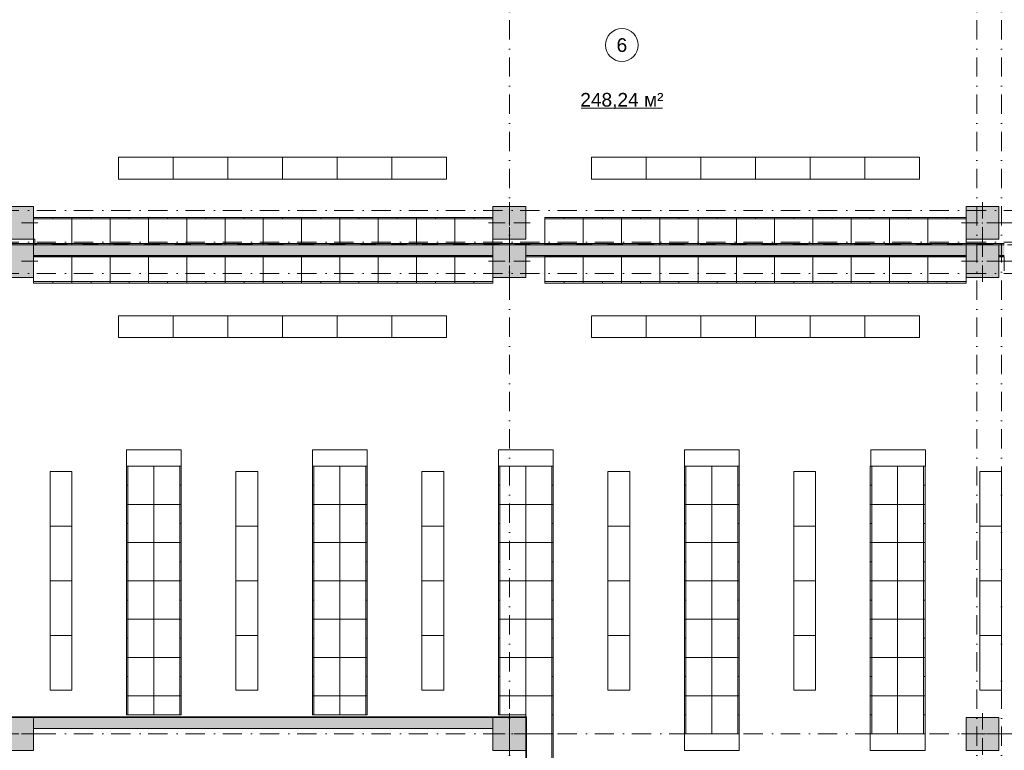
# Model space of a CAD drawing. Header units: millimetres. Extents: x 0 to 1184, y 0 to 836.
# Tile 49 of 241: x 442 to 622, y 267 to 400. Entities that reach past the tile are written whole.
import ezdxf
from ezdxf.xclip import XClip

# ---------------------------------------------------------------- set-up
doc = ezdxf.new("R2010")
doc.units = ezdxf.units.MM
doc.header["$MEASUREMENT"] = 0
doc.header["$XCLIPFRAME"] = 0
doc.linetypes.add('Штриховая', pattern=[5.644444, 2.822222, -2.822222])
doc.linetypes.add('Штрихпунктирная', pattern=[6.702778, 3.527778, -1.763889, 0, -1.411111])
for name, color, linetype in [('Интерьер - Мебель', 7, 'Continuous'), ('Конструктив - ГКЛ', 7, 'Continuous'), ('Конструктив - Колонны', 7, 'Continuous'), ('Конструктив - Стены Блок 200 нов', 7, 'Continuous'), ('Конструктив - Стены Внутр сущ.', 7, 'Continuous'), ('Элемент Модели - Зона', 7, 'Continuous'), ('Элемент Модели - Оси', 7, 'Continuous')]:
    doc.layers.add(name, color=color, linetype=linetype)
doc.styles.add('СГЕНЕРИР_СТИЛЬ_3', font='txt')

# ---------------------------------------------------------------- blocks, each defined once
blk = doc.blocks.new('Чертеж_4_4', base_point=(-278.48, 89.56))
at = {"layer": 'Конструктив - ГКЛ', "linetype": 'Continuous', "lineweight": 0, "true_color": 0x000000}
for points in [[(534.52, 272.68), (402.02, 272.68), (402.02, 272.56), (534.52, 272.56)], [(534.52, 272.56), (534.64, 272.56), (534.64, 272.68)], [(534.52, 272.68), (534.52, 272.56), (534.64, 272.68)], [(534.52, 270.56), (534.52, 182.56), (534.64, 182.56), (534.64, 270.56)]]:
    blk.add_hatch(color=18, dxfattribs=at).paths.add_polyline_path(points)
at = {"layer": 'Конструктив - Колонны', "linetype": 'Continuous', "lineweight": 0, "true_color": 0x000000}
for points in [[(438.52, 360.06), (444.52, 360.06), (444.52, 366.06), (438.52, 366.06)], [(528.52, 360.06), (534.52, 360.06), (534.52, 366.06), (528.52, 366.06)], [(615.02, 360.06), (621.02, 360.06), (621.02, 366.06), (615.02, 366.06)], [(438.52, 353.06), (444.52, 353.06), (444.52, 359.06), (438.52, 359.06)], [(528.52, 353.06), (534.52, 353.06), (534.52, 359.06), (528.52, 359.06)], [(615.02, 353.06), (621.02, 353.06), (621.02, 359.06), (615.02, 359.06)], [(438.52, 266.56), (444.52, 266.56), (444.52, 272.56), (438.52, 272.56)], [(528.52, 266.56), (534.52, 266.56), (534.52, 272.56), (528.52, 272.56)], [(615.02, 266.56), (621.02, 266.56), (621.02, 272.56), (615.02, 272.56)]]:
    blk.add_hatch(color=18, dxfattribs=at).paths.add_polyline_path(points)
at = {"layer": 'Конструктив - Стены Блок 200 нов', "linetype": 'Continuous', "lineweight": 0, "true_color": 0x000000}
for points in [[(622.02, 359.27), (438.72, 359.27), (438.72, 359.07), (622.02, 359.07)], [(622.02, 359.07), (438.72, 359.07), (444.52, 359.06), (444.52, 357.07), (528.52, 357.07), (528.52, 359.06), (534.52, 359.06), (534.52, 357.07), (615.02, 357.07), (615.02, 359.06), (621.02, 359.06), (621.02, 357.07), (622.02, 357.07)], [(444.57, 356.87), (528.52, 356.87), (528.52, 357.07), (444.57, 357.07)], [(534.52, 356.87), (615.02, 356.87), (615.02, 357.07), (534.52, 357.07)], [(621.02, 356.87), (622.02, 356.87), (622.02, 357.07), (621.02, 357.07)]]:
    blk.add_hatch(color=18, dxfattribs=at).paths.add_polyline_path(points)
at = {"layer": 'Конструктив - Стены Внутр сущ.', "linetype": 'Continuous', "lineweight": 0, "true_color": 0x000000}
for points in [[(444.52, 270.56), (528.52, 270.56), (528.52, 272.56), (444.52, 272.56)], [(534.64, 270.56), (534.64, 272.56), (534.52, 272.56), (534.52, 270.56)]]:
    blk.add_hatch(color=18, dxfattribs=at).paths.add_polyline_path(points)
at = {"layer": 'Интерьер - Мебель', "color": 7, "linetype": 'Continuous', "lineweight": 15}
for p, q in [((444.52, 364.06), (444.52, 363.81)), ((444.52, 363.81), (451.52, 363.81)), ((448.02, 364.06), (448.02, 363.81)), ((451.52, 364.06), (451.52, 363.81)), ((451.52, 363.81), (458.52, 363.81)), ((455.02, 364.06), (455.02, 363.81)), ((458.52, 364.06), (458.52, 363.81)), ((458.52, 363.81), (465.52, 363.81)), ((462.02, 364.06), (462.02, 363.81)), ((465.52, 364.06), (465.52, 363.81)), ((465.52, 363.81), (472.52, 363.81)), ((469.02, 364.06), (469.02, 363.81)), ((472.52, 364.06), (472.52, 363.81)), ((472.52, 363.81), (479.52, 363.81)), ((476.02, 364.06), (476.02, 363.81)), ((479.52, 364.06), (479.52, 363.81)), ((479.52, 363.81), (486.52, 363.81)), ((483.02, 364.06), (483.02, 363.81)), ((486.52, 364.06), (486.52, 363.81)), ((486.52, 363.81), (493.52, 363.81)), ((490.02, 364.06), (490.02, 363.81)), ((493.52, 364.06), (493.52, 363.81)), ((493.52, 363.81), (500.52, 363.81)), ((497.02, 364.06), (497.02, 363.81)), ((500.52, 364.06), (500.52, 363.81)), ((500.52, 363.81), (507.52, 363.81)), ((504.02, 364.06), (504.02, 363.81)), ((507.52, 364.06), (507.52, 363.81)), ((507.52, 363.81), (514.52, 363.81)), ((511.02, 364.06), (511.02, 363.81)), ((514.52, 364.06), (514.52, 363.81)), ((514.52, 363.81), (521.52, 363.81)), ((518.02, 364.06), (518.02, 363.81)), ((521.52, 364.06), (521.52, 363.81)), ((521.52, 363.81), (528.52, 363.81)), ((525.02, 364.06), (525.02, 363.81)), ((538.02, 364.06), (538.02, 363.81)), ((538.02, 363.81), (545.02, 363.81)), ((541.52, 364.06), (541.52, 363.81)), ((545.02, 364.06), (545.02, 363.81)), ((545.02, 363.81), (552.02, 363.81)), ((548.52, 364.06), (548.52, 363.81)), ((552.02, 364.06), (552.02, 363.81)), ((552.02, 363.81), (559.02, 363.81)), ((555.52, 364.06), (555.52, 363.81)), ((559.02, 364.06), (559.02, 363.81)), ((559.02, 363.81), (566.02, 363.81)), ((562.52, 364.06), (562.52, 363.81)), ((566.02, 364.06), (566.02, 363.81)), ((566.02, 363.81), (573.02, 363.81)), ((569.52, 364.06), (569.52, 363.81)), ((573.02, 364.06), (573.02, 363.81)), ((573.02, 363.81), (580.02, 363.81)), ((576.52, 364.06), (576.52, 363.81)), ((580.02, 364.06), (580.02, 363.81)), ((580.02, 363.81), (587.02, 363.81)), ((583.52, 364.06), (583.52, 363.81)), ((587.02, 364.06), (587.02, 363.81)), ((587.02, 363.81), (594.02, 363.81)), ((590.52, 364.06), (590.52, 363.81)), ((594.02, 364.06), (594.02, 363.81)), ((594.02, 363.81), (601.02, 363.81)), ((597.52, 364.06), (597.52, 363.81)), ((601.02, 364.06), (601.02, 363.81)), ((601.02, 363.81), (608.02, 363.81)), ((604.52, 364.06), (604.52, 363.81)), ((608.02, 364.06), (608.02, 363.81)), ((608.02, 363.81), (615.02, 363.81)), ((611.52, 364.06), (611.52, 363.81)), ((444.52, 352.31), (451.52, 352.31)), ((444.52, 352.06), (444.52, 352.31)), ((448.02, 352.06), (448.02, 352.31)), ((451.52, 352.31), (458.52, 352.31)), ((451.52, 352.06), (451.52, 352.31)), ((455.02, 352.06), (455.02, 352.31)), ((458.52, 352.31), (465.52, 352.31)), ((458.52, 352.06), (458.52, 352.31)), ((462.02, 352.06), (462.02, 352.31)), ((465.52, 352.31), (472.52, 352.31)), ((465.52, 352.06), (465.52, 352.31)), ((469.02, 352.06), (469.02, 352.31)), ((472.52, 352.31), (479.52, 352.31)), ((472.52, 352.06), (472.52, 352.31)), ((476.02, 352.06), (476.02, 352.31)), ((479.52, 352.31), (486.52, 352.31)), ((479.52, 352.06), (479.52, 352.31)), ((483.02, 352.06), (483.02, 352.31)), ((486.52, 352.31), (493.52, 352.31)), ((486.52, 352.06), (486.52, 352.31)), ((490.02, 352.06), (490.02, 352.31)), ((493.52, 352.31), (500.52, 352.31)), ((493.52, 352.06), (493.52, 352.31)), ((497.02, 352.06), (497.02, 352.31)), ((500.52, 352.31), (507.52, 352.31)), ((500.52, 352.06), (500.52, 352.31)), ((504.02, 352.06), (504.02, 352.31)), ((507.52, 352.31), (514.52, 352.31)), ((507.52, 352.06), (507.52, 352.31)), ((511.02, 352.06), (511.02, 352.31)), ((514.52, 352.31), (521.52, 352.31)), ((514.52, 352.06), (514.52, 352.31)), ((518.02, 352.06), (518.02, 352.31)), ((521.52, 352.31), (528.52, 352.31)), ((521.52, 352.06), (521.52, 352.31)), ((525.02, 352.06), (525.02, 352.31)), ((538.02, 352.31), (545.02, 352.31)), ((538.02, 352.06), (538.02, 352.31)), ((541.52, 352.06), (541.52, 352.31)), ((545.02, 352.31), (552.02, 352.31)), ((545.02, 352.06), (545.02, 352.31)), ((548.52, 352.06), (548.52, 352.31)), ((552.02, 352.31), (559.02, 352.31)), ((552.02, 352.06), (552.02, 352.31)), ((555.52, 352.06), (555.52, 352.31)), ((559.02, 352.31), (566.02, 352.31)), ((559.02, 352.06), (559.02, 352.31)), ((562.52, 352.06), (562.52, 352.31)), ((566.02, 352.31), (573.02, 352.31)), ((566.02, 352.06), (566.02, 352.31)), ((569.52, 352.06), (569.52, 352.31)), ((573.02, 352.31), (580.02, 352.31)), ((573.02, 352.06), (573.02, 352.31)), ((576.52, 352.06), (576.52, 352.31)), ((580.02, 352.31), (587.02, 352.31)), ((580.02, 352.06), (580.02, 352.31)), ((583.52, 352.06), (583.52, 352.31)), ((587.02, 352.31), (594.02, 352.31)), ((587.02, 352.06), (587.02, 352.31)), ((590.52, 352.06), (590.52, 352.31)), ((594.02, 352.31), (601.02, 352.31)), ((594.02, 352.06), (594.02, 352.31)), ((597.52, 352.06), (597.52, 352.31)), ((601.02, 352.31), (608.02, 352.31)), ((601.02, 352.06), (601.02, 352.31)), ((604.52, 352.06), (604.52, 352.31)), ((608.02, 352.31), (615.02, 352.31)), ((608.02, 352.06), (608.02, 352.31)), ((611.52, 352.06), (611.52, 352.31)), ((461.52, 318.56), (461.52, 321.56)), ((461.52, 321.56), (471.52, 321.56)), ((471.52, 321.56), (471.52, 318.56)), ((495.54, 318.56), (495.54, 321.56)), ((495.54, 321.56), (505.54, 321.56)), ((505.54, 321.56), (505.54, 318.56)), ((529.55, 318.56), (529.55, 321.56)), ((529.55, 321.56), (539.55, 321.56)), ((539.55, 321.56), (539.55, 318.56)), ((563.55, 318.56), (563.55, 321.56)), ((563.55, 321.56), (573.55, 321.56)), ((573.55, 321.56), (573.55, 318.56)), ((597.6, 318.56), (597.6, 321.56)), ((597.6, 321.56), (607.6, 321.56)), ((607.6, 321.56), (607.6, 318.56)), ((461.52, 318.56), (461.77, 318.56)), ((471.52, 318.56), (461.52, 318.56)), ((461.77, 318.56), (461.77, 311.56)), ((471.27, 318.56), (471.27, 311.56)), ((471.52, 318.56), (471.27, 318.56)), ((495.52, 318.56), (495.77, 318.56)), ((505.54, 318.56), (495.54, 318.56)), ((495.77, 318.56), (495.77, 311.56)), ((505.27, 318.56), (505.27, 311.56)), ((505.52, 318.56), (505.27, 318.56)), ((529.52, 318.56), (529.77, 318.56)), ((539.55, 318.56), (529.55, 318.56)), ((529.77, 318.56), (529.77, 311.56)), ((539.27, 318.56), (539.27, 311.56)), ((539.52, 318.56), (539.27, 318.56)), ((563.52, 318.56), (563.77, 318.56)), ((573.55, 318.56), (563.55, 318.56)), ((563.77, 318.56), (563.77, 311.56)), ((573.27, 318.56), (573.27, 311.56)), ((573.52, 318.56), (573.27, 318.56)), ((597.52, 318.56), (597.77, 318.56)), ((607.6, 318.56), (597.6, 318.56)), ((597.77, 318.56), (597.77, 311.56)), ((607.27, 318.56), (607.27, 311.56)), ((607.52, 318.56), (607.27, 318.56)), ((461.52, 315.06), (461.77, 315.06)), ((471.52, 315.06), (471.27, 315.06)), ((495.52, 315.06), (495.77, 315.06)), ((505.52, 315.06), (505.27, 315.06)), ((529.52, 315.06), (529.77, 315.06)), ((539.52, 315.06), (539.27, 315.06)), ((563.52, 315.06), (563.77, 315.06)), ((573.52, 315.06), (573.27, 315.06)), ((597.52, 315.06), (597.77, 315.06)), ((607.52, 315.06), (607.27, 315.06)), ((461.52, 311.56), (461.77, 311.56)), ((461.77, 311.56), (461.77, 304.56)), ((471.27, 311.56), (471.27, 304.56)), ((471.52, 311.56), (471.27, 311.56)), ((495.52, 311.56), (495.77, 311.56)), ((495.77, 311.56), (495.77, 304.56)), ((505.27, 311.56), (505.27, 304.56)), ((505.52, 311.56), (505.27, 311.56)), ((529.52, 311.56), (529.77, 311.56)), ((529.77, 311.56), (529.77, 304.56)), ((539.27, 311.56), (539.27, 304.56)), ((539.52, 311.56), (539.27, 311.56)), ((563.52, 311.56), (563.77, 311.56)), ((563.77, 311.56), (563.77, 304.56)), ((573.27, 311.56), (573.27, 304.56)), ((573.52, 311.56), (573.27, 311.56)), ((597.52, 311.56), (597.77, 311.56)), ((597.77, 311.56), (597.77, 304.56)), ((607.27, 311.56), (607.27, 304.56)), ((607.52, 311.56), (607.27, 311.56)), ((461.52, 308.06), (461.77, 308.06)), ((471.52, 308.06), (471.27, 308.06)), ((495.52, 308.06), (495.77, 308.06)), ((505.52, 308.06), (505.27, 308.06)), ((529.52, 308.06), (529.77, 308.06)), ((539.52, 308.06), (539.27, 308.06)), ((563.52, 308.06), (563.77, 308.06)), ((573.52, 308.06), (573.27, 308.06)), ((597.52, 308.06), (597.77, 308.06)), ((607.52, 308.06), (607.27, 308.06)), ((461.52, 304.56), (461.77, 304.56)), ((461.77, 304.56), (461.77, 297.56)), ((471.27, 304.56), (471.27, 297.56)), ((471.52, 304.56), (471.27, 304.56)), ((495.52, 304.56), (495.77, 304.56)), ((495.77, 304.56), (495.77, 297.56)), ((505.27, 304.56), (505.27, 297.56)), ((505.52, 304.56), (505.27, 304.56)), ((529.52, 304.56), (529.77, 304.56)), ((529.77, 304.56), (529.77, 297.56)), ((539.27, 304.56), (539.27, 297.56)), ((539.52, 304.56), (539.27, 304.56)), ((563.52, 304.56), (563.77, 304.56)), ((563.77, 304.56), (563.77, 297.56)), ((573.27, 304.56), (573.27, 297.56)), ((573.52, 304.56), (573.27, 304.56)), ((597.52, 304.56), (597.77, 304.56)), ((597.77, 304.56), (597.77, 297.56)), ((607.27, 304.56), (607.27, 297.56)), ((607.52, 304.56), (607.27, 304.56)), ((461.52, 301.06), (461.77, 301.06)), ((471.52, 301.06), (471.27, 301.06)), ((495.52, 301.06), (495.77, 301.06)), ((505.52, 301.06), (505.27, 301.06)), ((529.52, 301.06), (529.77, 301.06)), ((539.52, 301.06), (539.27, 301.06)), ((563.52, 301.06), (563.77, 301.06)), ((573.52, 301.06), (573.27, 301.06)), ((597.52, 301.06), (597.77, 301.06)), ((607.52, 301.06), (607.27, 301.06)), ((461.52, 297.56), (461.77, 297.56)), ((461.77, 297.56), (461.77, 290.56)), ((471.27, 297.56), (471.27, 290.56)), ((471.52, 297.56), (471.27, 297.56)), ((495.52, 297.56), (495.77, 297.56)), ((495.77, 297.56), (495.77, 290.56)), ((505.27, 297.56), (505.27, 290.56)), ((505.52, 297.56), (505.27, 297.56)), ((529.52, 297.56), (529.77, 297.56)), ((529.77, 297.56), (529.77, 290.56)), ((539.27, 297.56), (539.27, 290.56)), ((539.52, 297.56), (539.27, 297.56)), ((563.52, 297.56), (563.77, 297.56)), ((563.77, 297.56), (563.77, 290.56)), ((573.27, 297.56), (573.27, 290.56)), ((573.52, 297.56), (573.27, 297.56)), ((597.52, 297.56), (597.77, 297.56)), ((597.77, 297.56), (597.77, 290.56)), ((607.27, 297.56), (607.27, 290.56)), ((607.52, 297.56), (607.27, 297.56)), ((461.52, 294.06), (461.77, 294.06)), ((471.52, 294.06), (471.27, 294.06)), ((495.52, 294.06), (495.77, 294.06)), ((505.52, 294.06), (505.27, 294.06)), ((529.52, 294.06), (529.77, 294.06)), ((539.52, 294.06), (539.27, 294.06)), ((563.52, 294.06), (563.77, 294.06)), ((573.52, 294.06), (573.27, 294.06)), ((597.52, 294.06), (597.77, 294.06)), ((607.52, 294.06), (607.27, 294.06)), ((461.52, 290.56), (461.77, 290.56)), ((461.77, 290.56), (461.77, 283.56)), ((471.27, 290.56), (471.27, 283.56)), ((471.52, 290.56), (471.27, 290.56)), ((495.52, 290.56), (495.77, 290.56)), ((495.77, 290.56), (495.77, 283.56)), ((505.27, 290.56), (505.27, 283.56)), ((505.52, 290.56), (505.27, 290.56)), ((529.52, 290.56), (529.77, 290.56)), ((529.77, 290.56), (529.77, 283.56)), ((539.27, 290.56), (539.27, 283.56)), ((539.52, 290.56), (539.27, 290.56)), ((563.52, 290.56), (563.77, 290.56)), ((563.77, 290.56), (563.77, 283.56)), ((573.27, 290.56), (573.27, 283.56)), ((573.52, 290.56), (573.27, 290.56)), ((597.52, 290.56), (597.77, 290.56)), ((597.77, 290.56), (597.77, 283.56)), ((607.27, 290.56), (607.27, 283.56)), ((607.52, 290.56), (607.27, 290.56)), ((461.52, 287.06), (461.77, 287.06)), ((471.52, 287.06), (471.27, 287.06)), ((495.52, 287.06), (495.77, 287.06)), ((505.52, 287.06), (505.27, 287.06)), ((529.52, 287.06), (529.77, 287.06)), ((539.52, 287.06), (539.27, 287.06)), ((563.52, 287.06), (563.77, 287.06)), ((573.52, 287.06), (573.27, 287.06)), ((597.52, 287.06), (597.77, 287.06)), ((607.52, 287.06), (607.27, 287.06)), ((461.52, 283.56), (461.77, 283.56)), ((461.77, 283.56), (461.77, 276.56)), ((471.27, 283.56), (471.27, 276.56)), ((471.52, 283.56), (471.27, 283.56)), ((495.52, 283.56), (495.77, 283.56)), ((495.77, 283.56), (495.77, 276.56)), ((505.27, 283.56), (505.27, 276.56)), ((505.52, 283.56), (505.27, 283.56)), ((529.52, 283.56), (529.77, 283.56)), ((529.77, 283.56), (529.77, 276.56)), ((539.27, 283.56), (539.27, 276.56)), ((539.52, 283.56), (539.27, 283.56)), ((563.52, 283.56), (563.77, 283.56)), ((563.77, 283.56), (563.77, 276.56)), ((573.27, 283.56), (573.27, 276.56)), ((573.52, 283.56), (573.27, 283.56)), ((597.52, 283.56), (597.77, 283.56)), ((597.77, 283.56), (597.77, 276.56)), ((607.27, 283.56), (607.27, 276.56)), ((607.52, 283.56), (607.27, 283.56)), ((461.52, 280.06), (461.77, 280.06)), ((471.52, 280.06), (471.27, 280.06)), ((495.52, 280.06), (495.77, 280.06)), ((505.52, 280.06), (505.27, 280.06)), ((529.52, 280.06), (529.77, 280.06)), ((539.52, 280.06), (539.27, 280.06)), ((563.52, 280.06), (563.77, 280.06)), ((573.52, 280.06), (573.27, 280.06)), ((597.52, 280.06), (597.77, 280.06)), ((607.52, 280.06), (607.27, 280.06)), ((461.77, 273.06), (461.77, 276.56)), ((471.27, 273.06), (471.27, 276.56)), ((495.77, 273.06), (495.77, 276.56)), ((505.27, 273.06), (505.27, 276.56)), ((529.52, 276.56), (529.77, 276.56)), ((529.77, 276.56), (529.77, 273.06)), ((539.27, 276.56), (539.27, 269.56)), ((539.52, 276.56), (539.27, 276.56)), ((563.52, 276.56), (563.77, 276.56)), ((563.77, 276.56), (563.77, 269.56)), ((573.27, 276.56), (573.27, 269.56)), ((573.52, 276.56), (573.27, 276.56)), ((597.52, 276.56), (597.77, 276.56)), ((597.77, 276.56), (597.77, 269.56)), ((607.27, 276.56), (607.27, 269.56)), ((607.52, 276.56), (607.27, 276.56)), ((461.52, 273.06), (461.77, 273.06)), ((471.52, 273.06), (471.27, 273.06)), ((495.52, 273.06), (495.77, 273.06)), ((505.52, 273.06), (505.27, 273.06)), ((539.52, 273.06), (539.27, 273.06)), ((563.52, 273.06), (563.77, 273.06)), ((573.52, 273.06), (573.27, 273.06)), ((597.52, 273.06), (597.77, 273.06)), ((607.52, 273.06), (607.27, 273.06)), ((539.27, 269.56), (539.27, 262.56)), ((539.52, 269.56), (539.27, 269.56)), ((573.52, 269.56), (563.52, 269.56)), ((563.52, 269.56), (563.52, 266.56)), ((573.52, 266.56), (573.52, 269.56)), ((607.52, 269.56), (597.52, 269.56)), ((597.52, 269.56), (597.52, 266.56)), ((607.52, 266.56), (607.52, 269.56)), ((563.52, 266.56), (573.52, 266.56)), ((597.52, 266.56), (607.52, 266.56))]:
    blk.add_line(p, q, dxfattribs=at)
at = {"layer": 'Интерьер - Мебель', "color": 7, "linetype": 'Continuous', "lineweight": 15, "flags": 128}
for points in [[(460.02, 375.06), (470.02, 375.06), (470.02, 371.06), (460.02, 371.06)], [(470.02, 375.06), (480.02, 375.06), (480.02, 371.06), (470.02, 371.06)], [(480.02, 375.06), (490.02, 375.06), (490.02, 371.06), (480.02, 371.06)], [(490.02, 375.06), (500.02, 375.06), (500.02, 371.06), (490.02, 371.06)], [(500.02, 375.06), (510.02, 375.06), (510.02, 371.06), (500.02, 371.06)], [(510.02, 375.06), (520.02, 375.06), (520.02, 371.06), (510.02, 371.06)], [(546.52, 375.06), (556.52, 375.06), (556.52, 371.06), (546.52, 371.06)], [(556.52, 375.06), (566.52, 375.06), (566.52, 371.06), (556.52, 371.06)], [(566.52, 375.06), (576.52, 375.06), (576.52, 371.06), (566.52, 371.06)], [(576.52, 375.06), (586.52, 375.06), (586.52, 371.06), (576.52, 371.06)], [(586.52, 375.06), (596.52, 375.06), (596.52, 371.06), (586.52, 371.06)], [(596.52, 375.06), (606.52, 375.06), (606.52, 371.06), (596.52, 371.06)], [(444.52, 364.06), (451.52, 364.06), (451.52, 359.06), (444.52, 359.06)], [(451.52, 364.06), (458.52, 364.06), (458.52, 359.06), (451.52, 359.06)], [(458.52, 364.06), (465.52, 364.06), (465.52, 359.06), (458.52, 359.06)], [(465.52, 364.06), (472.52, 364.06), (472.52, 359.06), (465.52, 359.06)], [(472.52, 364.06), (479.52, 364.06), (479.52, 359.06), (472.52, 359.06)], [(479.52, 364.06), (486.52, 364.06), (486.52, 359.06), (479.52, 359.06)], [(486.52, 364.06), (493.52, 364.06), (493.52, 359.06), (486.52, 359.06)], [(493.52, 364.06), (500.52, 364.06), (500.52, 359.06), (493.52, 359.06)], [(500.52, 364.06), (507.52, 364.06), (507.52, 359.06), (500.52, 359.06)], [(507.52, 364.06), (514.52, 364.06), (514.52, 359.06), (507.52, 359.06)], [(514.52, 364.06), (521.52, 364.06), (521.52, 359.06), (514.52, 359.06)], [(521.52, 364.06), (528.52, 364.06), (528.52, 359.06), (521.52, 359.06)], [(538.02, 364.06), (545.02, 364.06), (545.02, 359.06), (538.02, 359.06)], [(545.02, 364.06), (552.02, 364.06), (552.02, 359.06), (545.02, 359.06)], [(552.02, 364.06), (559.02, 364.06), (559.02, 359.06), (552.02, 359.06)], [(559.02, 364.06), (566.02, 364.06), (566.02, 359.06), (559.02, 359.06)], [(566.02, 364.06), (573.02, 364.06), (573.02, 359.06), (566.02, 359.06)], [(573.02, 364.06), (580.02, 364.06), (580.02, 359.06), (573.02, 359.06)], [(580.02, 364.06), (587.02, 364.06), (587.02, 359.06), (580.02, 359.06)], [(587.02, 364.06), (594.02, 364.06), (594.02, 359.06), (587.02, 359.06)], [(594.02, 364.06), (601.02, 364.06), (601.02, 359.06), (594.02, 359.06)], [(601.02, 364.06), (608.02, 364.06), (608.02, 359.06), (601.02, 359.06)], [(608.02, 364.06), (615.02, 364.06), (615.02, 359.06), (608.02, 359.06)], [(444.52, 352.06), (451.52, 352.06), (451.52, 357.06), (444.52, 357.06)], [(451.52, 352.06), (458.52, 352.06), (458.52, 357.06), (451.52, 357.06)], [(458.52, 352.06), (465.52, 352.06), (465.52, 357.06), (458.52, 357.06)], [(465.52, 352.06), (472.52, 352.06), (472.52, 357.06), (465.52, 357.06)], [(472.52, 352.06), (479.52, 352.06), (479.52, 357.06), (472.52, 357.06)], [(479.52, 352.06), (486.52, 352.06), (486.52, 357.06), (479.52, 357.06)], [(486.52, 352.06), (493.52, 352.06), (493.52, 357.06), (486.52, 357.06)], [(493.52, 352.06), (500.52, 352.06), (500.52, 357.06), (493.52, 357.06)], [(500.52, 352.06), (507.52, 352.06), (507.52, 357.06), (500.52, 357.06)], [(507.52, 352.06), (514.52, 352.06), (514.52, 357.06), (507.52, 357.06)], [(514.52, 352.06), (521.52, 352.06), (521.52, 357.06), (514.52, 357.06)], [(521.52, 352.06), (528.52, 352.06), (528.52, 357.06), (521.52, 357.06)], [(538.02, 352.06), (545.02, 352.06), (545.02, 357.06), (538.02, 357.06)], [(545.02, 352.06), (552.02, 352.06), (552.02, 357.06), (545.02, 357.06)], [(552.02, 352.06), (559.02, 352.06), (559.02, 357.06), (552.02, 357.06)], [(559.02, 352.06), (566.02, 352.06), (566.02, 357.06), (559.02, 357.06)], [(566.02, 352.06), (573.02, 352.06), (573.02, 357.06), (566.02, 357.06)], [(573.02, 352.06), (580.02, 352.06), (580.02, 357.06), (573.02, 357.06)], [(580.02, 352.06), (587.02, 352.06), (587.02, 357.06), (580.02, 357.06)], [(587.02, 352.06), (594.02, 352.06), (594.02, 357.06), (587.02, 357.06)], [(594.02, 352.06), (601.02, 352.06), (601.02, 357.06), (594.02, 357.06)], [(601.02, 352.06), (608.02, 352.06), (608.02, 357.06), (601.02, 357.06)], [(608.02, 352.06), (615.02, 352.06), (615.02, 357.06), (608.02, 357.06)], [(460.02, 346.07), (470.02, 346.07), (470.02, 342.07), (460.02, 342.07)], [(470.02, 346.07), (480.02, 346.07), (480.02, 342.07), (470.02, 342.07)], [(480.02, 346.07), (490.02, 346.07), (490.02, 342.07), (480.02, 342.07)], [(490.02, 346.07), (500.02, 346.07), (500.02, 342.07), (490.02, 342.07)], [(500.02, 346.07), (510.02, 346.07), (510.02, 342.07), (500.02, 342.07)], [(510.02, 346.07), (520.02, 346.07), (520.02, 342.07), (510.02, 342.07)], [(546.52, 346.07), (556.52, 346.07), (556.52, 342.07), (546.52, 342.07)], [(556.52, 346.07), (566.52, 346.07), (566.52, 342.07), (556.52, 342.07)], [(566.52, 346.07), (576.52, 346.07), (576.52, 342.07), (566.52, 342.07)], [(576.52, 346.07), (586.52, 346.07), (586.52, 342.07), (576.52, 342.07)], [(586.52, 346.07), (596.52, 346.07), (596.52, 342.07), (586.52, 342.07)], [(596.52, 346.07), (606.52, 346.07), (606.52, 342.07), (596.52, 342.07)], [(451.52, 317.56), (451.52, 307.56), (447.52, 307.56), (447.52, 317.56)], [(461.52, 318.56), (461.52, 311.56), (466.52, 311.56), (466.52, 318.56)], [(471.52, 318.56), (471.52, 311.56), (466.52, 311.56), (466.52, 318.56)], [(485.52, 317.56), (485.52, 307.56), (481.52, 307.56), (481.52, 317.56)], [(495.52, 318.56), (495.52, 311.56), (500.52, 311.56), (500.52, 318.56)], [(505.52, 318.56), (505.52, 311.56), (500.52, 311.56), (500.52, 318.56)], [(519.52, 317.56), (519.52, 307.56), (515.52, 307.56), (515.52, 317.56)], [(529.52, 318.56), (529.52, 311.56), (534.52, 311.56), (534.52, 318.56)], [(539.52, 318.56), (539.52, 311.56), (534.52, 311.56), (534.52, 318.56)], [(553.52, 317.56), (553.52, 307.56), (549.52, 307.56), (549.52, 317.56)], [(563.52, 318.56), (563.52, 311.56), (568.52, 311.56), (568.52, 318.56)], [(573.52, 318.56), (573.52, 311.56), (568.52, 311.56), (568.52, 318.56)], [(587.52, 317.56), (587.52, 307.56), (583.52, 307.56), (583.52, 317.56)], [(597.52, 318.56), (597.52, 311.56), (602.52, 311.56), (602.52, 318.56)], [(607.52, 318.56), (607.52, 311.56), (602.52, 311.56), (602.52, 318.56)], [(621.52, 317.56), (621.52, 307.56), (617.52, 307.56), (617.52, 317.56)], [(461.52, 311.56), (461.52, 304.56), (466.52, 304.56), (466.52, 311.56)], [(471.52, 311.56), (471.52, 304.56), (466.52, 304.56), (466.52, 311.56)], [(495.52, 311.56), (495.52, 304.56), (500.52, 304.56), (500.52, 311.56)], [(505.52, 311.56), (505.52, 304.56), (500.52, 304.56), (500.52, 311.56)], [(529.52, 311.56), (529.52, 304.56), (534.52, 304.56), (534.52, 311.56)], [(539.52, 311.56), (539.52, 304.56), (534.52, 304.56), (534.52, 311.56)], [(563.52, 311.56), (563.52, 304.56), (568.52, 304.56), (568.52, 311.56)], [(573.52, 311.56), (573.52, 304.56), (568.52, 304.56), (568.52, 311.56)], [(597.52, 311.56), (597.52, 304.56), (602.52, 304.56), (602.52, 311.56)], [(607.52, 311.56), (607.52, 304.56), (602.52, 304.56), (602.52, 311.56)], [(451.52, 307.56), (451.52, 297.56), (447.52, 297.56), (447.52, 307.56)], [(485.52, 307.56), (485.52, 297.56), (481.52, 297.56), (481.52, 307.56)], [(519.52, 307.56), (519.52, 297.56), (515.52, 297.56), (515.52, 307.56)], [(553.52, 307.56), (553.52, 297.56), (549.52, 297.56), (549.52, 307.56)], [(587.52, 307.56), (587.52, 297.56), (583.52, 297.56), (583.52, 307.56)], [(621.52, 307.56), (621.52, 297.56), (617.52, 297.56), (617.52, 307.56)], [(461.52, 304.56), (461.52, 297.56), (466.52, 297.56), (466.52, 304.56)], [(471.52, 304.56), (471.52, 297.56), (466.52, 297.56), (466.52, 304.56)], [(495.52, 304.56), (495.52, 297.56), (500.52, 297.56), (500.52, 304.56)], [(505.52, 304.56), (505.52, 297.56), (500.52, 297.56), (500.52, 304.56)], [(529.52, 304.56), (529.52, 297.56), (534.52, 297.56), (534.52, 304.56)], [(539.52, 304.56), (539.52, 297.56), (534.52, 297.56), (534.52, 304.56)], [(563.52, 304.56), (563.52, 297.56), (568.52, 297.56), (568.52, 304.56)], [(573.52, 304.56), (573.52, 297.56), (568.52, 297.56), (568.52, 304.56)], [(597.52, 304.56), (597.52, 297.56), (602.52, 297.56), (602.52, 304.56)], [(607.52, 304.56), (607.52, 297.56), (602.52, 297.56), (602.52, 304.56)], [(451.52, 297.56), (451.52, 287.56), (447.52, 287.56), (447.52, 297.56)], [(461.52, 297.56), (461.52, 290.56), (466.52, 290.56), (466.52, 297.56)], [(471.52, 297.56), (471.52, 290.56), (466.52, 290.56), (466.52, 297.56)], [(485.52, 297.56), (485.52, 287.56), (481.52, 287.56), (481.52, 297.56)], [(495.52, 297.56), (495.52, 290.56), (500.52, 290.56), (500.52, 297.56)], [(505.52, 297.56), (505.52, 290.56), (500.52, 290.56), (500.52, 297.56)], [(519.52, 297.56), (519.52, 287.56), (515.52, 287.56), (515.52, 297.56)], [(529.52, 297.56), (529.52, 290.56), (534.52, 290.56), (534.52, 297.56)], [(539.52, 297.56), (539.52, 290.56), (534.52, 290.56), (534.52, 297.56)], [(553.52, 297.56), (553.52, 287.56), (549.52, 287.56), (549.52, 297.56)], [(563.52, 297.56), (563.52, 290.56), (568.52, 290.56), (568.52, 297.56)], [(573.52, 297.56), (573.52, 290.56), (568.52, 290.56), (568.52, 297.56)], [(587.52, 297.56), (587.52, 287.56), (583.52, 287.56), (583.52, 297.56)], [(597.52, 297.56), (597.52, 290.56), (602.52, 290.56), (602.52, 297.56)], [(607.52, 297.56), (607.52, 290.56), (602.52, 290.56), (602.52, 297.56)], [(621.52, 297.56), (621.52, 287.56), (617.52, 287.56), (617.52, 297.56)], [(461.52, 290.56), (461.52, 283.56), (466.52, 283.56), (466.52, 290.56)], [(471.52, 290.56), (471.52, 283.56), (466.52, 283.56), (466.52, 290.56)], [(495.52, 290.56), (495.52, 283.56), (500.52, 283.56), (500.52, 290.56)], [(505.52, 290.56), (505.52, 283.56), (500.52, 283.56), (500.52, 290.56)], [(529.52, 290.56), (529.52, 283.56), (534.52, 283.56), (534.52, 290.56)], [(539.52, 290.56), (539.52, 283.56), (534.52, 283.56), (534.52, 290.56)], [(563.52, 290.56), (563.52, 283.56), (568.52, 283.56), (568.52, 290.56)], [(573.52, 290.56), (573.52, 283.56), (568.52, 283.56), (568.52, 290.56)], [(597.52, 290.56), (597.52, 283.56), (602.52, 283.56), (602.52, 290.56)], [(607.52, 290.56), (607.52, 283.56), (602.52, 283.56), (602.52, 290.56)], [(451.52, 287.56), (451.52, 277.56), (447.52, 277.56), (447.52, 287.56)], [(485.52, 287.56), (485.52, 277.56), (481.52, 277.56), (481.52, 287.56)], [(519.52, 287.56), (519.52, 277.56), (515.52, 277.56), (515.52, 287.56)], [(553.52, 287.56), (553.52, 277.56), (549.52, 277.56), (549.52, 287.56)], [(587.52, 287.56), (587.52, 277.56), (583.52, 277.56), (583.52, 287.56)], [(621.52, 287.56), (621.52, 277.56), (617.52, 277.56), (617.52, 287.56)], [(461.52, 283.56), (461.52, 276.56), (466.52, 276.56), (466.52, 283.56)], [(471.52, 283.56), (471.52, 276.56), (466.52, 276.56), (466.52, 283.56)], [(495.52, 283.56), (495.52, 276.56), (500.52, 276.56), (500.52, 283.56)], [(505.52, 283.56), (505.52, 276.56), (500.52, 276.56), (500.52, 283.56)], [(529.52, 283.56), (529.52, 276.56), (534.52, 276.56), (534.52, 283.56)], [(539.52, 283.56), (539.52, 276.56), (534.52, 276.56), (534.52, 283.56)], [(563.52, 283.56), (563.52, 276.56), (568.52, 276.56), (568.52, 283.56)], [(573.52, 283.56), (573.52, 276.56), (568.52, 276.56), (568.52, 283.56)], [(597.52, 283.56), (597.52, 276.56), (602.52, 276.56), (602.52, 283.56)], [(607.52, 283.56), (607.52, 276.56), (602.52, 276.56), (602.52, 283.56)], [(461.52, 273.06), (461.52, 276.56), (466.52, 276.56), (466.52, 273.06)], [(471.52, 273.06), (471.52, 276.56), (466.52, 276.56), (466.52, 273.06)], [(495.52, 273.06), (495.52, 276.56), (500.52, 276.56), (500.52, 273.06)], [(505.52, 273.06), (505.52, 276.56), (500.52, 276.56), (500.52, 273.06)], [(529.52, 276.56), (529.52, 273.06), (534.52, 273.06), (534.52, 276.56)], [(539.52, 276.56), (539.52, 269.56), (534.52, 269.56), (534.52, 276.56)], [(563.52, 276.56), (563.52, 269.56), (568.52, 269.56), (568.52, 276.56)], [(573.52, 276.56), (573.52, 269.56), (568.52, 269.56), (568.52, 276.56)], [(597.52, 276.56), (597.52, 269.56), (602.52, 269.56), (602.52, 276.56)], [(607.52, 276.56), (607.52, 269.56), (602.52, 269.56), (602.52, 276.56)], [(539.52, 269.56), (539.52, 262.56), (534.52, 262.56), (534.52, 269.56)]]:
    blk.add_lwpolyline(points, close=True, dxfattribs=at)
at = {"layer": 'Конструктив - ГКЛ', "color": 251, "linetype": 'Continuous', "lineweight": 20, "true_color": 0x575757}
for p, q in [((534.64, 272.56), (534.52, 272.56)), ((534.64, 272.56), (534.52, 272.56)), ((534.64, 270.56), (534.64, 272.56)), ((534.52, 270.56), (534.64, 270.56)), ((534.52, 270.56), (534.64, 270.56))]:
    blk.add_line(p, q, dxfattribs=at)
at = {"layer": 'Конструктив - ГКЛ', "color": 251, "linetype": 'Continuous', "lineweight": 20, "true_color": 0x575757, "flags": 128}
for points in [[(534.64, 272.68), (402.02, 272.68)], [(444.52, 272.56), (528.52, 272.56)], [(534.64, 182.56), (534.64, 272.56)]]:
    blk.add_lwpolyline(points, dxfattribs=at)
at = {"layer": 'Конструктив - ГКЛ', "color": 251, "linetype": 'Continuous', "lineweight": 5, "true_color": 0x575757, "flags": 128}
blk.add_lwpolyline([(534.64, 272.68), (534.64, 272.56)], dxfattribs=at)
at = {"layer": 'Конструктив - Колонны', "color": 251, "linetype": 'Continuous', "lineweight": 5, "true_color": 0x575757}
for p, q in [((531.52, 363.86), (531.52, 366.86)), ((618.02, 363.86), (618.02, 366.86)), ((442.32, 363.06), (445.32, 363.06)), ((530.72, 363.06), (527.72, 363.06)), ((531.52, 362.26), (531.52, 359.26)), ((532.32, 363.06), (535.32, 363.06)), ((617.22, 363.06), (614.22, 363.06)), ((618.02, 362.26), (618.02, 359.26)), ((618.82, 363.06), (621.82, 363.06)), ((624.22, 363.06), (621.22, 363.06)), ((531.52, 356.86), (531.52, 359.86)), ((618.02, 356.86), (618.02, 359.86)), ((442.32, 356.06), (445.32, 356.06)), ((530.72, 356.06), (527.72, 356.06)), ((531.52, 355.26), (531.52, 352.26)), ((532.32, 356.06), (535.32, 356.06)), ((617.22, 356.06), (614.22, 356.06)), ((618.02, 355.26), (618.02, 352.26)), ((618.82, 356.06), (621.82, 356.06)), ((624.22, 356.06), (621.22, 356.06)), ((531.52, 270.36), (531.52, 273.36)), ((618.02, 270.36), (618.02, 273.36)), ((442.32, 269.56), (445.32, 269.56)), ((530.72, 269.56), (527.72, 269.56)), ((531.52, 268.76), (531.52, 265.76)), ((532.32, 269.56), (535.32, 269.56)), ((617.22, 269.56), (614.22, 269.56)), ((618.02, 268.76), (618.02, 265.76)), ((618.82, 269.56), (621.82, 269.56)), ((624.22, 269.56), (621.22, 269.56))]:
    blk.add_line(p, q, dxfattribs=at)
at = {"layer": 'Конструктив - Колонны', "color": 251, "linetype": 'Continuous', "lineweight": 15, "true_color": 0x575757, "flags": 128}
for points in [[(438.52, 360.06), (444.52, 360.06), (444.52, 366.06), (438.52, 366.06)], [(528.52, 360.06), (534.52, 360.06), (534.52, 366.06), (528.52, 366.06)], [(615.02, 360.06), (621.02, 360.06), (621.02, 366.06), (615.02, 366.06)], [(438.52, 353.06), (444.52, 353.06), (444.52, 359.06), (438.52, 359.06)], [(528.52, 353.06), (534.52, 353.06), (534.52, 359.06), (528.52, 359.06)], [(615.02, 353.06), (621.02, 353.06), (621.02, 359.06), (615.02, 359.06)], [(438.52, 266.56), (444.52, 266.56), (444.52, 272.56), (438.52, 272.56)], [(528.52, 266.56), (534.52, 266.56), (534.52, 272.56), (528.52, 272.56)], [(615.02, 266.56), (621.02, 266.56), (621.02, 272.56), (615.02, 272.56)]]:
    blk.add_lwpolyline(points, close=True, dxfattribs=at)
at = {"layer": 'Конструктив - Колонны', "color": 251, "linetype": 'Continuous', "lineweight": 5, "true_color": 0x575757}
for p in [(531.52, 363.06), (618.02, 363.06), (531.52, 356.06), (618.02, 356.06), (531.52, 269.56), (618.02, 269.56)]:
    blk.add_point(p, dxfattribs=at)
at = {"layer": 'Конструктив - Стены Блок 200 нов', "color": 251, "linetype": 'Continuous', "lineweight": 20, "true_color": 0x575757}
for p, q in [((622.02, 359.07), (438.72, 359.07)), ((444.57, 357.07), (444.52, 357.07)), ((444.57, 357.07), (528.52, 357.07)), ((534.52, 357.07), (615.02, 357.07)), ((621.02, 357.07), (622.02, 357.07))]:
    blk.add_line(p, q, dxfattribs=at)
at = {"layer": 'Конструктив - Стены Блок 200 нов', "color": 251, "linetype": 'Continuous', "lineweight": 20, "true_color": 0x575757, "flags": 128}
for points in [[(622.02, 359.27), (438.72, 359.27)], [(444.57, 356.87), (528.52, 356.87)], [(534.52, 356.87), (615.02, 356.87)], [(621.02, 356.87), (622.02, 356.87)]]:
    blk.add_lwpolyline(points, dxfattribs=at)
at = {"layer": 'Конструктив - Стены Внутр сущ.', "color": 251, "linetype": 'Continuous', "lineweight": 20, "true_color": 0x575757, "flags": 128}
for points in [[(528.52, 272.56), (444.52, 272.56)], [(444.52, 270.56), (528.52, 270.56)]]:
    blk.add_lwpolyline(points, dxfattribs=at)
at = {"layer": 'Элемент Модели - Зона', "color": 7, "linetype": 'Continuous', "lineweight": 15}
blk.add_line((544.64, 384.07), (559.54, 384.07), dxfattribs=at)
at = {"layer": 'Элемент Модели - Зона', "color": 7, "linetype": 'Штриховая', "lineweight": 15, "flags": 128}
for points in [[(438.52, 450.36), (401.97, 450.36), (401.97, 399.65), (438.52, 363.1), (438.52, 366.06), (444.52, 366.06), (444.52, 360.06), (444.72, 360.06), (444.72, 359.26), (622.02, 359.26), (622.02, 359.06), (628.02, 359.06), (628.02, 359.26), (665.32, 359.26), (665.32, 410.06), (712.32, 410.06), (712.32, 446.56), (708.52, 446.56), (708.52, 450.36), (628.02, 450.36), (628.02, 446.56), (622.02, 446.56), (622.02, 450.36), (621.02, 450.36), (621.02, 446.56), (615.02, 446.56), (615.02, 450.36), (534.52, 450.36), (534.52, 446.56), (528.52, 446.56), (528.52, 450.36), (444.52, 450.36), (444.52, 446.56), (438.52, 446.56)], [(528.52, 360.06), (528.52, 366.06), (534.52, 366.06), (534.52, 360.06)], [(615.02, 366.06), (621.02, 366.06), (621.02, 360.06), (615.02, 360.06)], [(401.97, 319.4), (401.97, 272.56), (534.52, 272.56), (534.52, 182.56), (708.52, 182.56), (712.32, 182.56), (712.32, 266.56), (708.52, 266.56), (708.52, 272.56), (712.32, 272.56), (712.32, 309.06), (665.32, 309.06), (665.32, 333.76), (626.92, 333.76), (626.92, 353.06), (622.02, 353.06), (622.02, 356.86), (621.02, 356.86), (621.02, 353.06), (615.02, 353.06), (615.02, 356.86), (534.52, 356.86), (534.52, 353.06), (528.52, 353.06), (528.52, 356.86), (444.52, 356.86), (444.52, 353.06), (438.52, 353.06), (438.52, 355.95)], [(621.02, 266.56), (615.02, 266.56), (615.02, 272.56), (621.02, 272.56)]]:
    blk.add_lwpolyline(points, close=True, dxfattribs=at)
at = {"layer": 'Элемент Модели - Зона', "color": 7, "linetype": 'Continuous', "lineweight": 15, "flags": 128}
blk.add_lwpolyline([(555.09, 395.6, 1), (549.09, 395.6, 1)], format="xyb", close=True, dxfattribs=at)
at = {"layer": 'Элемент Модели - Оси', "color": 7, "linetype": 'Штрихпунктирная', "lineweight": 15}
for p, q in [((531.52, 828.73), (531.52, 151.77)), ((617.02, 828.73), (617.02, 151.77)), ((621.52, 828.73), (621.52, 151.77)), ((57.32, 365.31), (1181.05, 365.31)), ((57.32, 359.56), (1181.05, 359.56)), ((57.32, 353.81), (1181.05, 353.81)), ((57.32, 269.56), (1181.05, 269.56))]:
    blk.add_line(p, q, dxfattribs=at)
at = {"layer": 'Элемент Модели - Зона', "color": 7, "linetype": 'Continuous', "lineweight": 15, "char_height": 2.5, "attachment_point": 5, "style": 'СГЕНЕРИР_СТИЛЬ_3'}
for s, insert in [('\\A1;{\\pqc;\\fArial|b0|i0|c204|p38;6}', (552.09, 395.58)), ('\\A1;{\\pqc;\\fArial|b0|i0|c204|p38;248,24 м²}', (552.09, 385.36))]:
    blk.add_mtext(s, dxfattribs=dict(at, insert=insert))

msp = doc.modelspace()

# ---------------------------------------------------------------- block references
at = {"color": 161, "linetype": 'Continuous', "lineweight": 40, "true_color": 0x83aefe}
ref = msp.add_blockref('Чертеж_4_4', (-278.48, 89.56), dxfattribs=at)
XClip(ref).set_block_clipping_path([(57.3201676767, 151.7660533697), (1181.0522393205, 828.727105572)])

doc.saveas('drawing.dxf')
